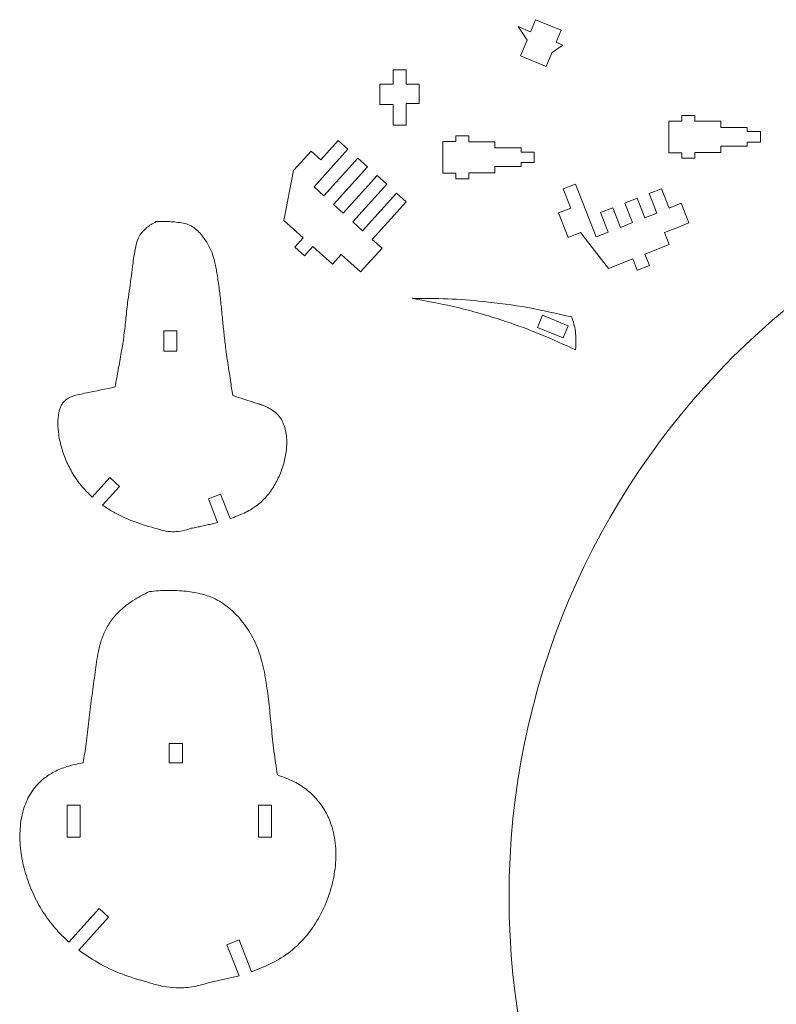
# Model space of a CAD drawing. Header units: millimetres. Extents: x 5 to 1149, y -277 to 912.
# Tile 8 of 9: x 588 to 762, y 655 to 881. Entities that reach past the tile are written whole.
import ezdxf

# ---------------------------------------------------------------- set-up
doc = ezdxf.new("R2010")
doc.units = ezdxf.units.MM

msp = doc.modelspace()

# ---------------------------------------------------------------- linework, layer by layer
at = {"color": 7, "linetype": 'Continuous', "lineweight": 15}
for p, q in [((702.79, 879.39), (705.64, 878.21)), ((705.64, 878.21), (706.79, 880.98)), ((706.79, 880.98), (712.64, 878.56)), ((711.49, 875.79), (712.64, 878.56)), ((703.35, 872.67), (704.85, 876.29)), ((711.49, 875.79), (713.06, 875.14)), ((703.35, 872.67), (709.2, 870.25)), ((709.2, 870.25), (710.49, 873.37)), ((674.07, 866.15), (674.07, 869.49)), ((674.07, 869.49), (677.07, 869.49)), ((677.07, 869.49), (677.07, 866.15)), ((671.07, 861.53), (671.07, 866.15)), ((671.07, 866.15), (674.07, 866.15)), ((677.07, 866.15), (680.07, 866.15)), ((680.07, 866.15), (680.07, 861.71)), ((674.07, 861.53), (671.07, 861.53)), ((674.07, 856.76), (674.07, 861.53)), ((680.07, 861.71), (677.07, 861.71)), ((677.07, 861.71), (677.07, 856.76)), ((740.39, 859), (740.39, 857.72)), ((740.39, 859), (743.39, 859)), ((743.39, 857.66), (743.39, 859)), ((677.07, 856.76), (674.07, 856.76)), ((737.39, 857.72), (737.39, 850.43)), ((740.39, 857.72), (737.39, 857.72)), ((749.35, 857.66), (743.39, 857.66)), ((749.35, 856.22), (749.35, 857.66)), ((755.39, 856.22), (749.35, 856.22)), ((755.39, 855.29), (755.39, 856.22)), ((758.39, 855.29), (755.39, 855.29)), ((758.39, 855.29), (758.39, 852.86)), ((661.51, 853.24), (657.5, 848.8)), ((661.51, 853.24), (663.73, 851.23)), ((685.49, 845.75), (685.49, 853.04)), ((688.49, 853.04), (685.49, 853.04)), ((688.49, 854.32), (688.49, 853.04)), ((688.49, 854.32), (691.49, 854.32)), ((691.49, 852.98), (691.49, 854.32)), ((697.45, 852.98), (691.49, 852.98)), ((697.45, 851.54), (697.45, 852.98)), ((755.39, 851.94), (755.39, 852.86)), ((755.39, 852.86), (758.39, 852.86)), ((655.27, 850.81), (651.25, 846.36)), ((657.5, 848.8), (655.27, 850.81)), ((655.94, 842.59), (663.73, 851.23)), ((703.49, 851.54), (697.45, 851.54)), ((703.49, 850.61), (703.49, 851.54)), ((706.49, 850.61), (703.49, 850.61)), ((706.49, 848.18), (706.49, 850.61)), ((737.39, 850.43), (740.39, 850.43)), ((740.39, 850.43), (740.39, 849.16)), ((743.39, 850.5), (749.35, 850.5)), ((743.39, 849.16), (743.39, 850.5)), ((749.35, 851.94), (755.39, 851.94)), ((749.35, 850.5), (749.35, 851.94)), ((665.96, 849.22), (658.16, 840.58)), ((665.96, 849.22), (668.19, 847.21)), ((703.49, 848.18), (706.49, 848.18)), ((703.49, 847.26), (703.49, 848.18)), ((740.39, 849.16), (743.39, 849.16)), ((651.25, 846.36), (649.01, 834.91)), ((660.39, 838.57), (668.19, 847.21)), ((685.49, 845.75), (688.49, 845.75)), ((688.49, 845.75), (688.49, 844.48)), ((691.49, 845.82), (697.45, 845.82)), ((691.49, 844.48), (691.49, 845.82)), ((697.45, 847.26), (703.49, 847.26)), ((697.45, 845.82), (697.45, 847.26)), ((670.42, 845.2), (662.62, 836.56)), ((664.84, 834.55), (672.64, 843.19)), ((670.42, 845.2), (672.64, 843.19)), ((688.49, 844.48), (691.49, 844.48)), ((713.15, 842.14), (715.95, 843.23)), ((715.95, 843.23), (720.69, 831.13)), ((658.16, 840.58), (655.94, 842.59)), ((674.87, 841.18), (667.07, 832.54)), ((674.87, 841.18), (677.1, 839.17)), ((714.87, 837.75), (713.15, 842.14)), ((732.9, 841.07), (735.69, 842.16)), ((734.65, 836.59), (732.9, 841.07)), ((735.69, 842.16), (737.45, 837.69)), ((669.32, 830.55), (677.1, 839.17)), ((727.31, 838.88), (730.11, 839.98)), ((729.07, 834.41), (727.31, 838.88)), ((730.11, 839.98), (731.86, 835.5)), ((737.45, 837.69), (740.22, 838.83)), ((740.22, 838.83), (741.98, 834.33)), ((662.62, 836.56), (660.39, 838.57)), ((712.08, 836.65), (714.87, 837.75)), ((712.08, 836.65), (714.29, 831.01)), ((721.73, 836.69), (724.52, 837.79)), ((723.48, 832.22), (721.73, 836.69)), ((724.52, 837.79), (726.27, 833.31)), ((731.86, 835.5), (734.65, 836.59)), ((649.01, 834.91), (653.47, 830.89)), ((667.07, 832.54), (664.84, 834.55)), ((726.27, 833.31), (729.07, 834.41)), ((741.98, 834.33), (739.19, 833.24)), ((717.08, 832.11), (714.29, 831.01)), ((723.52, 823.88), (717.08, 832.11)), ((720.69, 831.13), (723.48, 832.22)), ((739.19, 833.24), (736.39, 832.15)), ((736.39, 832.15), (737.49, 829.35)), ((653.47, 830.89), (651.54, 828.76)), ((671.55, 828.54), (669.32, 830.55)), ((651.54, 828.76), (653.77, 826.75)), ((653.77, 826.75), (655.69, 828.88)), ((655.69, 828.88), (660.15, 824.86)), ((671.55, 828.54), (666.61, 823.07)), ((737.49, 829.35), (731.9, 827.16)), ((660.15, 824.86), (662.16, 827.09)), ((662.16, 827.09), (664.39, 825.08)), ((664.39, 825.08), (666.61, 823.07)), ((729.11, 826.07), (723.52, 823.88)), ((730.13, 823.45), (729.11, 826.07)), ((731.9, 827.16), (732.93, 824.54)), ((730.13, 823.45), (732.93, 824.54)), ((708.41, 813.13), (707.27, 810.36)), ((714.27, 810.71), (708.41, 813.13)), ((621.43, 809.54), (624.43, 809.54)), ((621.43, 804.91), (621.43, 809.54)), ((624.43, 809.54), (624.43, 804.91)), ((707.27, 810.36), (713.12, 807.94)), ((713.12, 807.94), (714.27, 810.71)), ((624.43, 804.91), (621.43, 804.91)), ((609.03, 775.86), (605.02, 771.41)), ((609.03, 775.86), (611.26, 773.85)), ((611.26, 773.85), (607.38, 769.55)), ((631.68, 770.99), (634.48, 772.08)), ((631.68, 770.99), (633.8, 765.58)), ((634.48, 772.08), (636.69, 766.44)), ((625.71, 714.84), (622.71, 714.84)), ((622.71, 714.84), (622.71, 710.39)), ((625.71, 710.39), (625.71, 714.84)), ((622.71, 710.39), (625.71, 710.39)), ((599.25, 700.64), (599.25, 693.35)), ((602.25, 700.64), (599.25, 700.64)), ((602.25, 693.35), (602.25, 700.64)), ((646.17, 700.64), (643.17, 700.64)), ((643.17, 700.64), (643.17, 693.35)), ((646.17, 693.35), (646.17, 700.64)), ((599.25, 693.35), (602.25, 693.35)), ((643.17, 693.35), (646.17, 693.35)), ((606.59, 676.94), (599.64, 669.24)), ((608.77, 674.97), (606.59, 676.94)), ((601.92, 667.38), (608.77, 674.97)), ((638.76, 669.72), (635.96, 668.62)), ((641.61, 662.43), (638.76, 669.72)), ((635.96, 668.62), (638.74, 661.52)), ((638.74, 661.52), (631.62, 659.85))]:
    msp.add_line(p, q, dxfattribs=at)
at = {"color": 7, "linetype": 'Continuous', "lineweight": 15, "flags": 128}
for points in [[(704.85, 876.29), (703.69, 878.03), (702.79, 879.39)], [(713.06, 875.14), (711.62, 874.15), (710.49, 873.37)]]:
    msp.add_lwpolyline(points, dxfattribs=at)
at = {"color": 7, "linetype": 'Continuous', "lineweight": 15}
msp.add_circle((875.7, 679.66), 175, dxfattribs=at)
for points, knots in [([(610.29, 796.68), (610.53, 798), (610.99, 800.63), (611.71, 804.57), (612.35, 808.51), (612.76, 812.53), (613.14, 816.15), (613.64, 819.37), (614.03, 822.22), (614.34, 824.84), (614.68, 827.24), (615.09, 829.36), (615.67, 831.16), (616.6, 832.43), (617.52, 833.25), (618.55, 833.99), (619.28, 834.4), (619.66, 834.62)], [0, 0, 0, 0, 0.099979, 0.198731, 0.298942, 0.396976, 0.500089, 0.570552, 0.640216, 0.714004, 0.767323, 0.820937, 0.875244, 0.906295, 0.937471, 0.966912, 1, 1, 1, 1]), ([(619.66, 834.62), (620.7, 834.65), (622.78, 834.7), (625.36, 834.41), (627.39, 833.92), (628.69, 833.04), (629.81, 831.97), (630.88, 830.63), (631.87, 829.03), (632.69, 827.14), (633.15, 825.4), (633.47, 823.84), (633.72, 822.42), (633.97, 820.81), (634.26, 818.58), (634.59, 815.65), (634.93, 812.2), (635.28, 808.72), (635.64, 805.68), (636.03, 802.9), (636.4, 800.5), (636.82, 797.75), (637.1, 795.86), (637.28, 794.71)], [0, 0, 0, 0, 0.063194, 0.126411, 0.158007, 0.189184, 0.220516, 0.251673, 0.293469, 0.33496, 0.376777, 0.402435, 0.43176, 0.464774, 0.501492, 0.568816, 0.644249, 0.712428, 0.781633, 0.830646, 0.88354, 0.929266, 1, 1, 1, 1]), ([(715.11, 812.74), (711.74, 813.51), (705.02, 815.04), (695.48, 816.31), (686.62, 816.99), (681.17, 817.01), (678.44, 817.02)], [0, 0, 0, 0, 0.279605, 0.558749, 0.778719, 1, 1, 1, 1]), ([(678.44, 817.02), (682.08, 816.35), (689.34, 815), (699.2, 812.07), (708.1, 808.82), (713.35, 806.38), (715.99, 805.17)], [0, 0, 0, 0, 0.28108, 0.560336, 0.779706, 1, 1, 1, 1]), ([(715.99, 805.17), (716.06, 806.61), (716.19, 809.19), (715.44, 811.66), (715.11, 812.74)], [0, 0, 0, 0, 0.559868, 1, 1, 1, 1]), ([(605.02, 771.41), (604.24, 772.16), (602.67, 773.67), (600.73, 776.37), (599.16, 779.33), (597.99, 782.48), (597.3, 785.49), (597.07, 788.28), (597.23, 790.27), (597.57, 791.62), (597.89, 792.41), (598.32, 793.13), (598.91, 793.71), (599.64, 794.16), (600.67, 794.62), (602.05, 794.97), (605.35, 795.63), (608.1, 796.22), (610.29, 796.68)], [0, 0, 0, 0, 0.088035, 0.177258, 0.269205, 0.360308, 0.450588, 0.520115, 0.587613, 0.611851, 0.633574, 0.656594, 0.679587, 0.701105, 0.725577, 0.77134, 0.817072, 1, 1, 1, 1]), ([(637.28, 794.71), (638.13, 794.43), (639.61, 793.94), (641.48, 793.35), (642.63, 792.94), (643.17, 792.81), (643.32, 792.73), (643.34, 792.73), (643.34, 792.73), (643.34, 792.73), (643.34, 792.73), (643.34, 792.73), (643.34, 792.73), (643.34, 792.73), (643.34, 792.73), (643.35, 792.73), (643.35, 792.73), (643.36, 792.72), (643.38, 792.72), (643.42, 792.71), (643.49, 792.68), (643.62, 792.64), (643.83, 792.57), (644.12, 792.47), (644.47, 792.33), (645.21, 792.03), (646.27, 791.47), (647.53, 790.48), (648.5, 789.23), (649.15, 787.77), (649.53, 786.23), (649.69, 784.62), (649.67, 782.5), (649.26, 779.86), (648.29, 776.83), (646.88, 773.99), (645.05, 771.39), (643.09, 769.6), (641.31, 768.46), (639.88, 767.71), (638.32, 767.03), (637.24, 766.64), (636.69, 766.44)], [0, 0, 0, 0, 0.0650898, 0.1123723, 0.1418476, 0.1522681, 0.1535158, 0.1535162, 0.1535166, 0.1535176, 0.1535194, 0.1535226, 0.1535294, 0.1535424, 0.1535686, 0.1536209, 0.1537259, 0.1539344, 0.1543494, 0.1551677, 0.1567587, 0.1597601, 0.1650391, 0.172705, 0.1824786, 0.1919236, 0.230241, 0.2684564, 0.3067358, 0.3432986, 0.3833543, 0.4204549, 0.4598601, 0.5362095, 0.6121848, 0.6882768, 0.7644942, 0.840902, 0.8776295, 0.9171858, 0.9573872, 1, 1, 1, 1]), ([(619.98, 764.11), (619.11, 764.34), (617.38, 764.79), (614.84, 765.66), (612.34, 766.69), (609.96, 767.89), (608.33, 768.89), (607.5, 769.46), (607.38, 769.55)], [0, 0, 0, 0, 0.194279, 0.388618, 0.584563, 0.780187, 0.968462, 1, 1, 1, 1]), ([(627.72, 764.22), (627.07, 764.01), (625.82, 763.6), (623.85, 763.39), (621.89, 763.53), (620.63, 763.92), (619.98, 764.11)], [0, 0, 0, 0, 0.258368, 0.500713, 0.743662, 1, 1, 1, 1]), ([(633.8, 765.58), (633.42, 765.48), (632.62, 765.27), (631.42, 764.99), (630.22, 764.72), (628.99, 764.47), (628.17, 764.31), (627.72, 764.22)], [0, 0, 0, 0, 0.191588, 0.394874, 0.597361, 0.780486, 1, 1, 1, 1]), ([(602.91, 710.39), (603.17, 711.86), (603.74, 715.06), (604.18, 720.05), (604.88, 725.27), (605.59, 730.37), (606.13, 734.68), (606.93, 738.1), (607.93, 740.75), (609.41, 743.24), (611.53, 745.59), (614.46, 747.85), (616.84, 749.05), (618.14, 749.71)], [0, 0, 0, 0, 0.100461, 0.217867, 0.336325, 0.45486, 0.563223, 0.628412, 0.690481, 0.752928, 0.821262, 0.90194, 1, 1, 1, 1]), ([(618.14, 749.71), (619.56, 749.83), (622.38, 750.08), (626.45, 749.84), (630.13, 749.26), (633.68, 747.98), (637.03, 745.63), (640.11, 742.2), (642.55, 738.14), (644.13, 733.57), (645, 728.73), (645.65, 723.67), (646.16, 718.42), (646.7, 713.04), (647.25, 709.43), (647.52, 707.61)], [0, 0, 0, 0, 0.070989, 0.141155, 0.203188, 0.256062, 0.328091, 0.405275, 0.484636, 0.562903, 0.645019, 0.730008, 0.817599, 0.908013, 1, 1, 1, 1]), ([(599.64, 669.24), (598.82, 670.02), (597.17, 671.58), (594.73, 674.57), (592.4, 678.25), (590.41, 682.66), (589.03, 687.28), (588.35, 691.91), (588.43, 696.35), (589.33, 700.44), (591.12, 704.04), (593.58, 706.67), (596.36, 708.45), (599.4, 709.68), (601.67, 710.14), (602.91, 710.39)], [0, 0, 0, 0, 0.064959, 0.130645, 0.2218, 0.315247, 0.408349, 0.498516, 0.583738, 0.663077, 0.73781, 0.812689, 0.866775, 0.927404, 1, 1, 1, 1]), ([(647.52, 707.61), (648.82, 707.14), (651.26, 706.27), (654.38, 704.25), (656.83, 701.88), (658.68, 699.18), (660.2, 695.68), (661.06, 691.26), (660.92, 686.05), (659.79, 680.81), (657.74, 675.82), (654.88, 671.26), (651.2, 667.39), (646.67, 664.4), (643.32, 663.1), (641.61, 662.43)], [0, 0, 0, 0, 0.068915, 0.129304, 0.184994, 0.238645, 0.292301, 0.375206, 0.462063, 0.551818, 0.642302, 0.730873, 0.820228, 0.90803, 1, 1, 1, 1]), ([(618.43, 659.81), (616.44, 660.38), (612.5, 661.51), (606.9, 664), (603.57, 666.26), (601.92, 667.38)], [0, 0, 0, 0, 0.340067, 0.673171, 1, 1, 1, 1]), ([(631.62, 659.85), (630.4, 659.51), (627.98, 658.83), (624.49, 658.67), (621.29, 659), (619.39, 659.54), (618.43, 659.81)], [0, 0, 0, 0, 0.283565, 0.559521, 0.777078, 1, 1, 1, 1])]:
    msp.add_open_spline(points, degree=3, knots=knots, dxfattribs=at)

doc.saveas('drawing.dxf')
